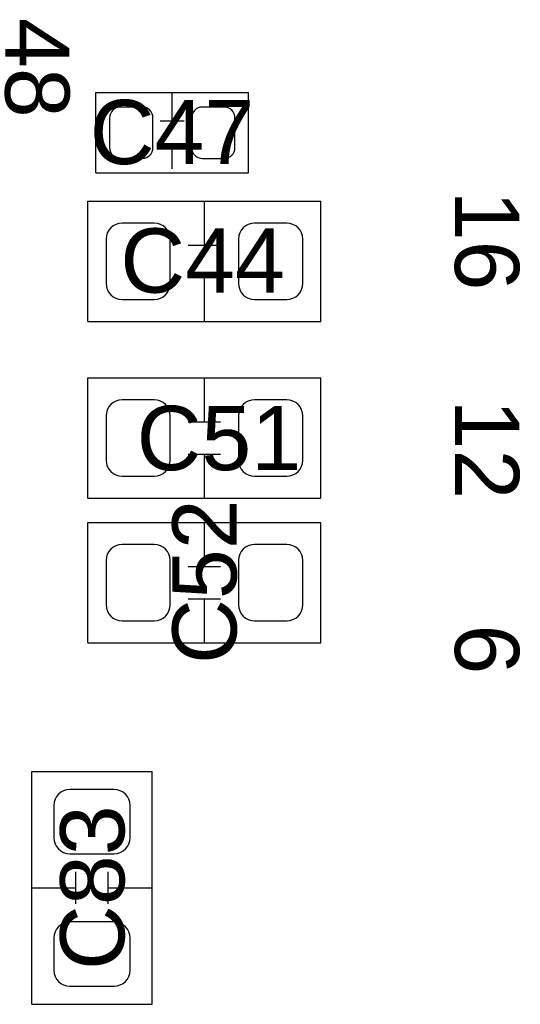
# Model space of a CAD drawing. Header units: inches. Extents: x -4 to 282, y -17 to 94.
# Tile 25 of 31: x 121 to 127, y 21 to 33. Entities that reach past the tile are written whole.
import ezdxf

# ---------------------------------------------------------------- set-up
doc = ezdxf.new("R2010")
doc.units = ezdxf.units.IN
for name, color, linetype in [('Top Overlay', 2, 'Continuous'), ('Top Paste', 8, 'Continuous'), ('Top Solder', 216, 'Continuous')]:
    doc.layers.add(name, color=color, linetype=linetype)
doc.styles.add('Arial', font='txt', dxfattribs={"height": 0.2})

msp = doc.modelspace()

# ---------------------------------------------------------------- linework, layer by layer
at = {"layer": 'Top Overlay'}
for p, q in [((121.65, 31.1), (121.65, 32.1)), ((121.65, 32.1), (123.55, 32.1)), ((122.6, 31.75), (122.6, 32.1)), ((123.55, 31.1), (123.55, 32.1)), ((122.45, 31.75), (122.75, 31.75)), ((122.45, 31.45), (122.75, 31.45)), ((122.6, 31.15), (122.6, 31.45)), ((121.65, 31.1), (123.55, 31.1)), ((121.55, 29.25), (121.55, 30.75)), ((121.55, 30.75), (124.45, 30.75)), ((123, 30.2), (123, 30.75)), ((124.45, 29.25), (124.45, 30.75)), ((122.8, 30.2), (123.2, 30.2)), ((122.8, 29.8), (123.2, 29.8)), ((123, 29.25), (123, 29.8)), ((121.55, 29.25), (124.45, 29.25)), ((121.55, 27.05), (121.55, 28.55)), ((121.55, 28.55), (124.45, 28.55)), ((123, 28), (123, 28.55)), ((124.45, 27.05), (124.45, 28.55)), ((122.8, 28), (123.2, 28)), ((122.8, 27.6), (123.2, 27.6)), ((123, 27.05), (123, 27.6)), ((121.55, 27.05), (124.45, 27.05)), ((121.55, 25.25), (121.55, 26.75)), ((121.55, 26.75), (124.45, 26.75)), ((123, 26.2), (123, 26.75)), ((124.45, 25.25), (124.45, 26.75)), ((122.8, 26.2), (123.2, 26.2)), ((122.8, 25.8), (123.2, 25.8)), ((123, 25.25), (123, 25.8)), ((121.55, 25.25), (124.45, 25.25)), ((120.85, 23.65), (122.35, 23.65)), ((120.85, 20.75), (120.85, 23.65)), ((122.35, 20.75), (122.35, 23.65)), ((121.4, 22), (121.4, 22.4)), ((121.8, 22), (121.8, 22.4)), ((120.85, 22.2), (121.4, 22.2)), ((121.8, 22.2), (122.35, 22.2)), ((120.85, 20.75), (122.35, 20.75))]:
    msp.add_line(p, q, dxfattribs=at)
at = {"layer": 'Top Paste'}
for p, q in [((122.225, 31.92), (121.955, 31.92)), ((123.245, 31.92), (122.975, 31.92)), ((121.82, 31.785), (121.82, 31.415)), ((122.36, 31.415), (122.36, 31.785)), ((122.84, 31.785), (122.84, 31.415)), ((123.38, 31.415), (123.38, 31.785)), ((121.955, 31.28), (122.225, 31.28)), ((122.975, 31.28), (123.245, 31.28)), ((122.375, 30.475), (121.975, 30.475)), ((124.025, 30.475), (123.625, 30.475)), ((121.775, 30.275), (121.775, 29.725)), ((122.575, 29.725), (122.575, 30.275)), ((123.425, 30.275), (123.425, 29.725)), ((124.225, 29.725), (124.225, 30.275)), ((121.975, 29.525), (122.375, 29.525)), ((123.625, 29.525), (124.025, 29.525)), ((122.375, 28.275), (121.975, 28.275)), ((124.025, 28.275), (123.625, 28.275)), ((121.775, 28.075), (121.775, 27.525)), ((122.575, 27.525), (122.575, 28.075)), ((123.425, 28.075), (123.425, 27.525)), ((124.225, 27.525), (124.225, 28.075)), ((121.975, 27.325), (122.375, 27.325)), ((123.625, 27.325), (124.025, 27.325)), ((122.375, 26.475), (121.975, 26.475)), ((124.025, 26.475), (123.625, 26.475)), ((121.775, 26.275), (121.775, 25.725)), ((122.575, 25.725), (122.575, 26.275)), ((123.425, 26.275), (123.425, 25.725)), ((124.225, 25.725), (124.225, 26.275)), ((121.975, 25.525), (122.375, 25.525)), ((123.625, 25.525), (124.025, 25.525)), ((121.875, 23.425), (121.325, 23.425)), ((121.125, 23.225), (121.125, 22.825)), ((122.075, 22.825), (122.075, 23.225)), ((121.325, 22.625), (121.875, 22.625)), ((121.875, 21.775), (121.325, 21.775)), ((121.125, 21.575), (121.125, 21.175)), ((122.075, 21.175), (122.075, 21.575)), ((121.325, 20.975), (121.875, 20.975))]:
    msp.add_line(p, q, dxfattribs=at)
for centre, radius, start, end in [((121.955, 31.785), 0.135, 90, 180), ((122.225, 31.785), 0.135, 0, 90), ((122.975, 31.785), 0.135, 90, 180), ((123.245, 31.785), 0.135, 0, 90), ((121.955, 31.415), 0.135, 180, 270), ((122.225, 31.415), 0.135, 270, 0), ((122.975, 31.415), 0.135, 180, 270), ((123.245, 31.415), 0.135, 270, 0), ((121.975, 30.275), 0.2, 90, 180), ((122.375, 30.275), 0.2, 0, 90), ((123.625, 30.275), 0.2, 90, 180), ((124.025, 30.275), 0.2, 0, 90), ((121.975, 29.725), 0.2, 180, 270), ((122.375, 29.725), 0.2, 270, 0), ((123.625, 29.725), 0.2, 180, 270), ((124.025, 29.725), 0.2, 270, 0), ((121.975, 28.075), 0.2, 90, 180), ((122.375, 28.075), 0.2, 0, 90), ((123.625, 28.075), 0.2, 90, 180), ((124.025, 28.075), 0.2, 0, 90), ((121.975, 27.525), 0.2, 180, 270), ((122.375, 27.525), 0.2, 270, 0), ((123.625, 27.525), 0.2, 180, 270), ((124.025, 27.525), 0.2, 270, 0), ((121.975, 26.275), 0.2, 90, 180), ((122.375, 26.275), 0.2, 0, 90), ((123.625, 26.275), 0.2, 90, 180), ((124.025, 26.275), 0.2, 0, 90), ((121.975, 25.725), 0.2, 180, 270), ((122.375, 25.725), 0.2, 270, 0), ((123.625, 25.725), 0.2, 180, 270), ((124.025, 25.725), 0.2, 270, 0), ((121.325, 23.225), 0.2, 90, 180), ((121.875, 23.225), 0.2, 0, 90), ((121.325, 22.825), 0.2, 180, 270), ((121.875, 22.825), 0.2, 270, 0), ((121.325, 21.575), 0.2, 90, 180), ((121.875, 21.575), 0.2, 0, 90), ((121.325, 21.175), 0.2, 180, 270), ((121.875, 21.175), 0.2, 270, 0)]:
    msp.add_arc(centre, radius, start, end, dxfattribs=at)
at = {"layer": 'Top Solder'}
for p, q in [((122.225, 31.92), (121.955, 31.92)), ((123.245, 31.92), (122.975, 31.92)), ((121.82, 31.785), (121.82, 31.415)), ((122.36, 31.415), (122.36, 31.785)), ((122.84, 31.785), (122.84, 31.415)), ((123.38, 31.415), (123.38, 31.785)), ((121.955, 31.28), (122.225, 31.28)), ((122.975, 31.28), (123.245, 31.28)), ((122.375, 30.475), (121.975, 30.475)), ((124.025, 30.475), (123.625, 30.475)), ((121.775, 30.275), (121.775, 29.725)), ((122.575, 29.725), (122.575, 30.275)), ((123.425, 30.275), (123.425, 29.725)), ((124.225, 29.725), (124.225, 30.275)), ((121.975, 29.525), (122.375, 29.525)), ((123.625, 29.525), (124.025, 29.525)), ((122.375, 28.275), (121.975, 28.275)), ((124.025, 28.275), (123.625, 28.275)), ((121.775, 28.075), (121.775, 27.525)), ((122.575, 27.525), (122.575, 28.075)), ((123.425, 28.075), (123.425, 27.525)), ((124.225, 27.525), (124.225, 28.075)), ((121.975, 27.325), (122.375, 27.325)), ((123.625, 27.325), (124.025, 27.325)), ((122.375, 26.475), (121.975, 26.475)), ((124.025, 26.475), (123.625, 26.475)), ((121.775, 26.275), (121.775, 25.725)), ((122.575, 25.725), (122.575, 26.275)), ((123.425, 26.275), (123.425, 25.725)), ((124.225, 25.725), (124.225, 26.275)), ((121.975, 25.525), (122.375, 25.525)), ((123.625, 25.525), (124.025, 25.525)), ((121.875, 23.425), (121.325, 23.425)), ((121.125, 23.225), (121.125, 22.825)), ((122.075, 22.825), (122.075, 23.225)), ((121.325, 22.625), (121.875, 22.625)), ((121.875, 21.775), (121.325, 21.775)), ((121.125, 21.575), (121.125, 21.175)), ((122.075, 21.175), (122.075, 21.575)), ((121.325, 20.975), (121.875, 20.975))]:
    msp.add_line(p, q, dxfattribs=at)
for centre, radius, start, end in [((121.955, 31.785), 0.135, 90, 180), ((122.225, 31.785), 0.135, 0, 90), ((122.975, 31.785), 0.135, 90, 180), ((123.245, 31.785), 0.135, 0, 90), ((121.955, 31.415), 0.135, 180, 270), ((122.225, 31.415), 0.135, 270, 0), ((122.975, 31.415), 0.135, 180, 270), ((123.245, 31.415), 0.135, 270, 0), ((121.975, 30.275), 0.2, 90, 180), ((122.375, 30.275), 0.2, 0, 90), ((123.625, 30.275), 0.2, 90, 180), ((124.025, 30.275), 0.2, 0, 90), ((121.975, 29.725), 0.2, 180, 270), ((122.375, 29.725), 0.2, 270, 0), ((123.625, 29.725), 0.2, 180, 270), ((124.025, 29.725), 0.2, 270, 0), ((121.975, 28.075), 0.2, 90, 180), ((122.375, 28.075), 0.2, 0, 90), ((123.625, 28.075), 0.2, 90, 180), ((124.025, 28.075), 0.2, 0, 90), ((121.975, 27.525), 0.2, 180, 270), ((122.375, 27.525), 0.2, 270, 0), ((123.625, 27.525), 0.2, 180, 270), ((124.025, 27.525), 0.2, 270, 0), ((121.975, 26.275), 0.2, 90, 180), ((122.375, 26.275), 0.2, 0, 90), ((123.625, 26.275), 0.2, 90, 180), ((124.025, 26.275), 0.2, 0, 90), ((121.975, 25.725), 0.2, 180, 270), ((122.375, 25.725), 0.2, 270, 0), ((123.625, 25.725), 0.2, 180, 270), ((124.025, 25.725), 0.2, 270, 0), ((121.325, 23.225), 0.2, 90, 180), ((121.875, 23.225), 0.2, 0, 90), ((121.325, 22.825), 0.2, 180, 270), ((121.875, 22.825), 0.2, 270, 0), ((121.325, 21.575), 0.2, 90, 180), ((121.875, 21.575), 0.2, 0, 90), ((121.325, 21.175), 0.2, 180, 270), ((121.875, 21.175), 0.2, 270, 0)]:
    msp.add_arc(centre, radius, start, end, dxfattribs=at)

# ---------------------------------------------------------------- texts
at = {"layer": 'Top Overlay', "style": 'Arial'}
for s, rotation, p in [('48', 270, (120.52, 33.03)), ('16', 270, (126.12, 30.88)), ('12', 270, (126.12, 28.28)), ('C52', 90, (123.401, 24.987)), ('6', 270, (126.12, 25.48)), ('C83', 90, (122.004, 21.177))]:
    msp.add_text(s, height=0.8, rotation=rotation, dxfattribs=at).set_placement(p)
for s, p in [('C47', (121.572, 31.21)), ('C44', (121.953, 29.61)), ('C51', (122.156, 27.4))]:
    msp.add_text(s, height=0.8, dxfattribs=at).set_placement(p)

doc.saveas('drawing.dxf')
